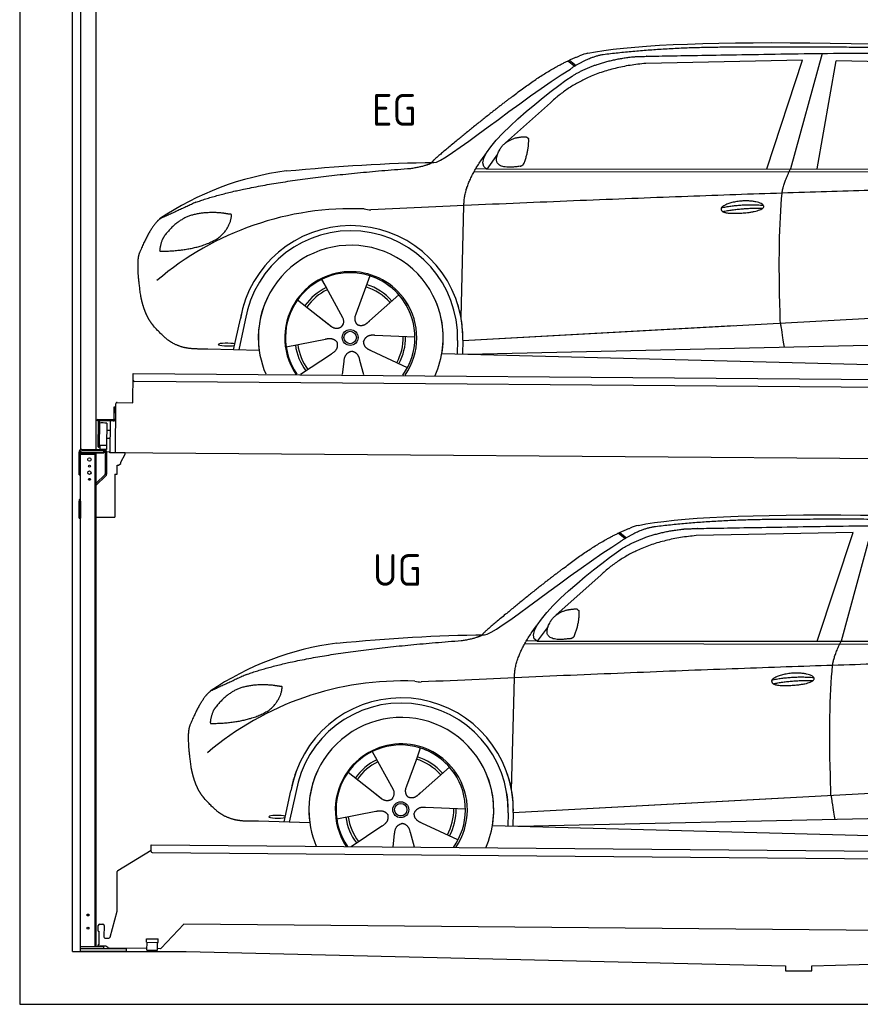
# Model space of a CAD drawing. Header units: millimetres. Extents: x -411 to 6777, y 0 to 6527.
# Tile 1 of 6: x 0 to 3183, y 0 to 3727. Entities that reach past the tile are written whole.
import ezdxf

# ---------------------------------------------------------------- set-up
doc = ezdxf.new("R2010")
doc.units = ezdxf.units.MM
for name, color, linetype, lineweight in [('car', 10, 'Continuous', 25), ('Gebäude', 7, 'Continuous', 25), ('Logo', 7, 'Continuous', 25), ('Plattform', 7, 'Continuous', 25), ('Ständer hinten', 7, 'Continuous', 25)]:
    doc.layers.add(name, color=color, linetype=linetype, lineweight=lineweight)
doc.styles.get("Standard").update_dxf_attribs({"font": 'ISOCP.SHX'})

# ---------------------------------------------------------------- blocks, each defined once
blk = doc.blocks.new('UG Plattfrom Gl550')
at = {"layer": 'Plattform'}
for p, q in [((498.1, 578.8), (498.2, 597.8)), ((498.2, 597.8), (498.3, 603.8)), ((498.3, 603.8), (5435.1, 560.7)), ((371.8, 506.3), (498.1, 583.5)), ((5429.8, 530.7), (503, 573.7)), ((368.7, 352.3), (369.4, 502.1)), ((342.2, 253.9), (368.7, 352.3)), ((297.4, 276.5), (297.6, 298.5)), ((302.6, 303.5), (314.6, 303.4)), ((319.6, 298.3), (319.2, 255.3)), ((621.4, 302.7), (535.3, 212)), ((5347, 261.5), (621.4, 302.7)), ((297.4, 276.5), (299.7, 276.5)), ((299.7, 276.5), (299.3, 225.5)), ((296.9, 220.5), (297, 225.5)), ((299.3, 225.5), (297, 225.5)), ((324.2, 250.3), (337.3, 250.2)), ((479.6, 234.9), (479.7, 247.9)), ((479.6, 234.9), (524.6, 234.5)), ((479.7, 247.9), (524.7, 247.5)), ((481.8, 204.9), (482.1, 234.9)), ((521.8, 204.6), (522.1, 234.6)), ((524.6, 234.5), (524.7, 247.5)), ((325.2, 220.3), (296.9, 220.5)), ((335.5, 213.3), (328.3, 219.2)), ((481.8, 210.9), (338.6, 212.2)), ((481.8, 204.9), (521.8, 204.6)), ((531.7, 210.5), (521.8, 210.6))]:
    blk.add_line(p, q, dxfattribs=at)
for centre, start, end in [((503.1, 578.7), 179.5, 269.5), ((374.4, 502.1), 121.4261, 179.5), ((302.6, 298.5), 89.5, 179.5), ((314.6, 298.4), 359.5, 89.5), ((324.2, 255.3), 179.5, 269.5), ((337.4, 255.2), 269.5, 344.9258), ((325.1, 215.3), 50.8402, 89.5), ((338.6, 217.2), 230.8402, 269.5), ((531.7, 215.5), 269.5, 316.4902)]:
    blk.add_arc(centre, 5, start, end, dxfattribs=at)
blk = doc.blocks.new('Palette EG Gl550')
at = {"layer": 'Plattform'}
for p, q in [((428.6, 2277), (429.5, 2387)), ((429.5, 2387), (5467.3, 2348)), ((5462.1, 2318), (434.2, 2357)), ((368.6, 2277.5), (428.6, 2277)), ((356.5, 2260.3), (356.1, 2214.3)), ((363.5, 2260.2), (356.5, 2260.3)), ((358.1, 2213.3), (358.5, 2260.3)), ((362.6, 2087.5), (363.6, 2272.5)), ((354.1, 2212.3), (292.8, 2212.8)), ((293.1, 2212.8), (293.1, 2207.8)), ((293.1, 2210.8), (355.1, 2210.3)), ((355.1, 2207.3), (293.1, 2207.8)), ((297.3, 2110.5), (298, 2204.5)), ((302, 2204.5), (301.3, 2110.5)), ((330, 2199.4), (329.3, 2115.2)), ((342.6, 2207.4), (341.7, 2087.7)), ((355.1, 2207.3), (355.1, 2210.3)), ((363.1, 2213.2), (358.1, 2213.3)), ((358.2, 2213.3), (363.1, 2213.2)), ((342.3, 2171.9), (329.8, 2172.3)), ((342.1, 2141.7), (329.5, 2141.8)), ((328.9, 2115), (303.9, 2115)), ((303.9, 2115), (303.9, 2100)), ((328.9, 2115), (303.9, 2115)), ((303.9, 2115), (303.9, 2100)), ((303.9, 2100), (328.9, 2100)), ((328.9, 2100), (303.9, 2100)), ((328.9, 2115), (328.9, 2100)), ((328.9, 2115), (328.9, 2100)), ((5465, 2048), (341.7, 2087.7))]:
    blk.add_line(p, q, dxfattribs=at)
for centre, radius, start, end in [((434.3, 2362), 5, 179.556, 269.556), ((368.6, 2272.5), 5, 89.556, 179.556), ((300, 2204.5), 2, 359.3444, 179.3444), ((302.4, 2200.4), 0.4, 179.3444, 271.7264), ((313.4, 1873.4), 326.8, 87.1681, 91.938), ((329.6, 2199.4), 0.4, 359.3444, 86.9565), ((354.1, 2214.3), 2.01, 269.7445, 359.3674), ((355.1, 2213.3), 3, 269.7663, 359.5554), ((355.1, 2213.3), 6, 269.556, 359.556), ((355.1, 2213.3), 6, 269.5566, 359.5553), ((299.3, 2110.5), 2, 179.3444, 359.3444), ((301.7, 2114.6), 0.4, 86.9623, 179.3444), ((302.7, 2123.3), 8.39, 263.3001, 278.0521), ((328.9, 2115.2), 0.4, 267.6536, 359.3444)]:
    blk.add_arc(centre, radius, start, end, dxfattribs=at)
blk = doc.blocks.new('Ständer hinten')
at = {"layer": 'Ständer hinten'}
for p, q in [((229.9, 5112), (229.9, 2098.6)), ((229.9, 5112), (289.9, 5112)), ((289.9, 2100), (289.9, 5112)), ((289.9, 4992), (312.9, 4992)), ((312.9, 4992), (312.9, 4590.7)), ((312.9, 4490.7), (289.9, 4491)), ((312.9, 4500.8), (312.9, 4490.7)), ((230, 2090), (230, 2087)), ((230, 2087), (318.9, 2087)), ((318.9, 2095), (235, 2095)), ((318.9, 2095), (318.9, 2087))]:
    blk.add_line(p, q, dxfattribs=at)
blk = doc.blocks.new('Car_EG')
at = {"layer": 'car'}
for p, q in [((3037.9, 3598.8), (2918.5, 3161.9)), ((2075.4, 3570.6), (2101.4, 3550.1)), ((2081.3, 3573.3), (2106.7, 3553.2)), ((2964.5, 3573), (2370.7, 3561.1)), ((2828.5, 3161.9), (2964.5, 3573)), ((3020.2, 3162), (3091, 3571.1)), ((3792.6, 3554.8), (3091, 3571.1)), ((2009.8, 3412.5), (1839, 3260.1)), ((1809.4, 3217), (1768.3, 3161.3)), ((1721.3, 3152.4), (4364.6, 3149.2)), ((1768.3, 3161.3), (1727, 3162.4)), ((1768.3, 3161.3), (4420.2, 3162.7)), ((1671.2, 2597.6), (1682.3, 3023.1)), ((1143.3, 2743.6), (1160.5, 2712.6)), ((1143.5, 2743.6), (1222.8, 2599.9)), ((1325.6, 2757.3), (1310.5, 2715.6)), ((1310.5, 2715.6), (1273.2, 2612.5)), ((1435.9, 2685.1), (1325, 2587)), ((1052.3, 2666.4), (1171, 2572.3)), ((1671.2, 2597.6), (1672.8, 2658.3)), ((1273.2, 2612.5), (1269.4, 2602.2)), ((1677.7, 2513), (3547.7, 2615.1)), ((810, 2477.3), (835.6, 2594.9)), ((854.1, 2589.5), (829.5, 2476.7)), ((1133.8, 2601.8), (1180.1, 2565.1)), ((1677.7, 2513), (2701.8, 2569)), ((1009, 2488.8), (1157.7, 2517.7)), ((1496.5, 2525.5), (1345.2, 2531.8)), ((1658.1, 2512.4), (1656.8, 2462)), ((1677.7, 2513), (1676.5, 2461.5)), ((1697, 2460.9), (3582.9, 2502.3)), ((907, 2474.7), (712.8, 2479.9)), ((1063.5, 2384.5), (1180.5, 2462.2)), ((1468.3, 2409.5), (1331, 2473.5)), ((1598.6, 2463.5), (3647.1, 2410.1)), ((1222.2, 2383.1), (1228.3, 2432.6)), ((1303.4, 2382.4), (1288.2, 2437.1))]:
    blk.add_line(p, q, dxfattribs=at)
for radius in [30.1, 23.6]:
    blk.add_circle((1251.5, 2523.8), radius, dxfattribs=at)
for centre, radius, start, end in [((2188.5, 3429.2), 174.5, 102.3489, 113.0153), ((1156.1, 2041.5), 1122.3, 97.5147, 123.9129), ((1259.2, 1870.1), 1141.2, 87.724, 130.3913), ((1332, 3124.5), 117.4, 256.4608, 268.6636), ((1253.6, 2522.9), 424.2, 10.1481, 170.2223), ((1253.4, 2522.7), 404.8, 358.5419, 170.499), ((1253.6, 2522.9), 350, 350.2258, 187.9239), ((1251.5, 2523.8), 245, 51.7123, 188.2101), ((1253.6, 2522.9), 250, 34.003, 143.5989), ((1251.5, 2523.8), 209.6, 41.1302, 72.8747), ((1251.5, 2523.8), 245, 30.221, 72.4019), ((1251.5, 2523.8), 209.6, 115.7372, 144.8747), ((1251.5, 2523.8), 200.6, 115.5705, 145.0215), ((1251.5, 2523.8), 200.6, 41.1155, 72.9111), ((1253.6, 2522.9), 424.2, 158.9384, 170.2223), ((1253.6, 2522.9), 350, 154.4856, 203.0931), ((1253.6, 2522.9), 350, 154.4856, 157.347), ((1253.6, 2522.9), 250, 143.5989, 213.5789), ((1251.5, 2523.8), 245, 144.4019, 214.6129), ((1253.6, 2522.9), 250, 143.5989, 147.9713), ((1251.5, 2523.8), 245, 143.0042, 147.4925), ((1251.5, 2523.8), 200.6, 41.1155, 44.3784), ((1251.5, 2523.8), 245, 324.3871, 34.5977), ((1253.6, 2522.9), 250, 325.4211, 34.003), ((1253.6, 2522.9), 250, 29.7422, 34.003), ((1253.6, 2522.9), 350, 350.2258, 23.1163), ((1253.6, 2522.9), 424.2, 358.6661, 18.6635), ((1253.6, 2522.9), 350, 335.9069, 11.3993), ((1253.6, 2522.9), 404.6, 358.5068, 9.6777), ((1253.6, 2522.9), 424.2, 358.6661, 9.1695), ((1251.5, 2523.8), 200.6, 187.5904, 217.0215), ((1251.5, 2523.8), 200.6, 331.5904, 1.0215), ((1251.5, 2523.8), 209.6, 331.7372, 0.8747), ((1251.5, 2523.8), 209.6, 187.7372, 216.8747)]:
    blk.add_arc(centre, radius, start, end, dxfattribs=at)
blk.add_ellipse((785.5, 2496.9), major_axis=(33.6, -0.3), ratio=0.157274, start_param=0.513473, end_param=5.704241, dxfattribs=at)
for points, degree in [([(2151.2, 3599.7), (2438.8, 3661.3), (3323.8, 3648), (4495.8, 3584.7)], 3), ([(2681.9, 3622.1), (2439, 3622), (2209.6, 3594.1)], 2), ([(3646, 3607.4), (3297.8, 3626.8), (2681.9, 3622.1)], 2), ([(1866.9, 3436.8), (2008, 3547.1), (2120.2, 3589.8)], 2), ([(2209.6, 3594.1), (2153.4, 3585.1), (2085, 3539.8)], 2), ([(2091.3, 3513.1), (2185.1, 3570.8), (2320.7, 3586)], 2), ([(2370.7, 3561.1), (2146.6, 3541.8), (2009.8, 3412.5)], 2), ([(1568.6, 3185.8), (1604.3, 3182), (1906.5, 3430.9), (2085, 3539.8)], 3), ([(1768.3, 3161.3), (1685.3, 3201.4), (1979.2, 3437.7), (2091.3, 3513.1)], 3), ([(1866.9, 3436.8), (1785.8, 3376.3), (1683.4, 3292.9), (1554.1, 3187.7), (1560, 3185.7)], 4), ([(1876.9, 3279), (1905.6, 3284.7), (1918.5, 3283.5)], 2), ([(1918.5, 3283.5), (1924.5, 3277.4), (1927, 3277.3)], 2), ([(1817.6, 3234.6), (1834.1, 3264.9), (1876.9, 3279)], 2), ([(1908.1, 3179.4), (1929.6, 3232.4), (1927, 3277.3)], 2), ([(1682.3, 3023.1), (1679.9, 3106.7), (1768.8, 3224)], 2), ([(1894.6, 3171.7), (1772.4, 3153), (1817.6, 3234.6)], 2), ([(1009.4, 3154.2), (1205.7, 3172.1), (1390.9, 3185.2), (1568.6, 3185.8)], 3), ([(1480.7, 3163.9), (1533.9, 3171.8), (1559.7, 3184.7)], 2), ([(1894.6, 3171.7), (1900.7, 3173.5), (1908.1, 3179.4)], 2), ([(667.1, 3035.4), (903.7, 3122), (1480.7, 3163.9)], 2), ([(2886.6, 3070), (2889.7, 3101), (2918.5, 3161.9)], 2), ([(4638.8, 3091), (3762.4, 3119.4), (1329.3, 3007.2)], 2), ([(667.1, 3035.4), (532.9, 2973.5)], 1), ([(2656.5, 3014.7), (2732, 3030.9), (2815.5, 3024.4)], 2), ([(643.1, 2984.4), (590.8, 2963.7), (552.7, 2913.7)], 2), ([(770, 2994.2), (702.5, 3001.9), (643.1, 2984.4)], 2), ([(752.9, 2900.7), (798.9, 2937.7), (802.6, 2989.5)], 2), ([(802.6, 2989.5), (784.9, 2991.6), (770, 2994.2)], 2), ([(2661.4, 3000.8), (2735.6, 3014.7), (2813.5, 3013.3)], 2), ([(532.9, 2973.5), (498.2, 2950.8), (453.2, 2843.7)], 2), ([(552.7, 2913.7), (534.5, 2893.9), (529.7, 2852.6)], 2), ([(531, 2850.3), (675.7, 2850.9), (752.9, 2900.7)], 2), ([(453.2, 2843.7), (446.7, 2827.8), (444.7, 2799.3), (445.7, 2766.9), (456.9, 2683.7)], 4), ([(529.7, 2852.6), (533.1, 2852.5), (531, 2850.3)], 2), ([(1171, 2572.3), (1194.3, 2550.4), (1217.6, 2563.8)], 2), ([(1157.7, 2517.7), (1188.4, 2526.4), (1203, 2503.9)], 2), ([(1180.5, 2462.2), (1208.5, 2477.6), (1203, 2503.9)], 2), ([(1331, 2473.5), (1301, 2484.5), (1302.5, 2511.3)], 2), ([(1345.2, 2531.8), (1313.5, 2535.8), (1302.5, 2511.3)], 2), ([(1228.3, 2432.6), (1229.5, 2464.6), (1255.5, 2471.5)], 2), ([(1288.2, 2437.1), (1282.2, 2468.5), (1255.5, 2471.5)], 2)]:
    blk.add_open_spline(points, degree=degree, dxfattribs=at)
for points, degree, knots in [([(2320.7, 3586), (2347.3, 3588), (2486.7, 3589.9), (3508.2, 3610), (4128.4, 3603.6), (4583.8, 3431), (4560.1, 3257.3)], 4, [0.0821318, 0.0821318, 0.0821318, 0.0821318, 0.0821318, 0.258851, 0.508851, 1, 1, 1, 1, 1]), ([(2880.4, 2578.7), (2879.9, 2592.3), (2879.5, 2605.6), (2879.1, 2618.8), (2873.5, 2808.7), (2876, 2959.1), (2886.6, 3070)], 3, [0, 0, 0, 0, 0.064923, 0.064923, 0.064923, 1, 1, 1, 1]), ([(2656.5, 3014.7), (2660.7, 3019.8), (2681.9, 3035.9), (2764.7, 3055.3), (2879.8, 3018.1), (2770.8, 2990.5), (2686, 2991.9), (2651.7, 2995.8), (2656.5, 3014.7)], 5, [0, 0, 0, 0, 0, 0, 0.300106, 0.500106, 0.700106, 1, 1, 1, 1, 1, 1]), ([(456.9, 2683.7), (457.7, 2679.5), (458.6, 2675.3), (459.5, 2671.1), (460.5, 2667.1), (464, 2652.3), (468, 2638.6), (472.4, 2626.1), (477.3, 2614.8)], 4, [0.4914944, 0.4914944, 0.4914944, 0.4914944, 0.4914944, 0.5422469, 0.5422469, 0.5422469, 0.5422469, 0.728655, 0.728655, 0.728655, 0.728655, 0.728655]), ([(476.9, 2615.5), (478.3, 2612.3), (479.7, 2609.2), (481.1, 2606.2), (482.6, 2603.3), (488.2, 2592.2), (494.2, 2582.8), (500.4, 2574.9), (506.9, 2567.4)], 4, [0.7288005, 0.7288005, 0.7288005, 0.7288005, 0.7288005, 0.7843928, 0.7843928, 0.7843928, 0.7843928, 1, 1, 1, 1, 1]), ([(1222.8, 2599.9), (1224.5, 2595.8), (1225.5, 2591.8), (1225.8, 2587.9), (1226.4, 2579.3), (1223.7, 2571.3), (1217.6, 2563.8)], 3, [0.2167758, 0.2167758, 0.2167758, 0.2167758, 0.4600873, 0.4600873, 0.4600873, 1, 1, 1, 1]), ([(1269.4, 2602.2), (1268.8, 2599), (1268.5, 2596), (1268.6, 2593.1), (1269, 2590.3), (1269.7, 2584.5), (1271.7, 2579.2), (1275.3, 2574.6), (1280.2, 2571.6)], 4, [0.3191838, 0.3191838, 0.3191838, 0.3191838, 0.3191838, 0.5438253, 0.5438253, 0.5438253, 0.5438253, 1, 1, 1, 1, 1]), ([(1325, 2587), (1325, 2587), (1325, 2587), (1325, 2587), (1325, 2587), (1315.9, 2577.3), (1305.2, 2567.4), (1290.9, 2565), (1280.2, 2571.6)], 4, [-0.000003, -0.000003, -0.000003, -0.000003, -0.000003, 0, 0, 0, 0, 1, 1, 1, 1, 1]), ([(2880.4, 2578.7), (2881, 2574), (2881.7, 2569.5), (2882.4, 2565.2), (2883, 2561.2), (2883.5, 2557.3), (2884.1, 2553.5), (2888.6, 2523.3), (2892.2, 2501.2), (2894.7, 2487.2)], 3, [-0.000011, -0.000011, -0.000011, -0.000011, 0.107576, 0.107576, 0.107576, 0.206414, 0.206414, 0.206414, 1, 1, 1, 1]), ([(712.8, 2479.9), (688.1, 2480.6), (632.5, 2477), (596.4, 2490.9), (552.8, 2516), (506.9, 2567.4)], 4, [0, 0, 0, 0, 0, 0.597866, 1, 1, 1, 1, 1])]:
    blk.add_open_spline(points, degree=degree, knots=knots, dxfattribs=at)
blk = doc.blocks.new('Car_147')
at = {"layer": 'car'}
for p, q in [((3229.2, 1811.5), (3109.9, 1374.6)), ((2266.8, 1783.3), (2292.7, 1762.8)), ((2272.6, 1786), (2298, 1765.9)), ((3155.8, 1785.7), (2562, 1773.8)), ((3019.9, 1374.6), (3155.8, 1785.7)), ((2201.2, 1625.2), (2030.4, 1472.8)), ((2000.7, 1429.7), (1959.6, 1374)), ((1912.6, 1365.1), (4556, 1361.9)), ((1959.6, 1374), (1918.4, 1375.1)), ((1959.6, 1374), (4611.6, 1375.4)), ((1862.5, 810.3), (1873.6, 1235.8)), ((1517, 970), (1501.9, 928.3)), ((1334.7, 956.3), (1351.9, 925.3)), ((1334.8, 956.3), (1414.2, 812.6)), ((1501.9, 928.3), (1464.5, 825.2)), ((1627.3, 897.8), (1516.3, 799.7)), ((1243.7, 879.1), (1362.3, 785)), ((1862.5, 810.3), (1864.1, 871)), ((1464.5, 825.2), (1460.7, 814.9)), ((1869, 725.7), (3739, 827.8)), ((1001.4, 690), (1027, 807.6)), ((1045.5, 802.2), (1020.9, 689.4)), ((1325.2, 814.5), (1371.4, 777.8)), ((1869, 725.7), (2893.1, 781.7)), ((1200.4, 701.5), (1349, 730.4)), ((1687.9, 738.2), (1536.6, 744.5)), ((1849.4, 725.1), (1848.1, 674.7)), ((1869, 725.7), (1867.8, 674.2)), ((1888.4, 673.6), (3774.2, 715)), ((1098.3, 687.4), (904.1, 692.6)), ((1254.9, 597.2), (1371.8, 674.9)), ((1659.6, 622.2), (1522.4, 686.2)), ((1789.9, 676.2), (3838.5, 622.8)), ((1413.6, 595.8), (1419.7, 645.3)), ((1494.8, 595.1), (1479.5, 649.8))]:
    blk.add_line(p, q, dxfattribs=at)
for radius in [30.1, 23.6]:
    blk.add_circle((1442.9, 736.5), radius, dxfattribs=at)
for centre, radius, start, end in [((2379.8, 1641.9), 174.5, 102.3489, 113.0153), ((1347.5, 254.1), 1122.3, 97.5147, 123.9129), ((1450.6, 82.8), 1141.2, 87.724, 130.3913), ((1523.4, 1337.2), 117.4, 256.4608, 268.6636), ((1445, 735.6), 424.2, 10.1481, 170.2223), ((1444.7, 735.4), 404.8, 358.5419, 170.499), ((1445, 735.6), 350, 350.2258, 187.9239), ((1442.9, 736.5), 245, 51.7123, 188.2101), ((1445, 735.6), 250, 34.003, 143.5989), ((1442.9, 736.5), 245, 30.221, 72.4019), ((1442.9, 736.5), 209.6, 41.1302, 72.8747), ((1442.9, 736.5), 209.6, 115.7372, 144.8747), ((1442.9, 736.5), 200.6, 115.5705, 145.0215), ((1442.9, 736.5), 200.6, 41.1155, 72.9111), ((1445, 735.6), 424.2, 158.9384, 170.2223), ((1445, 735.6), 350, 154.4856, 203.0931), ((1445, 735.6), 350, 154.4856, 157.347), ((1445, 735.6), 250, 143.5989, 213.5789), ((1442.9, 736.5), 245, 144.4019, 214.6129), ((1445, 735.6), 250, 143.5989, 147.9713), ((1442.9, 736.5), 245, 143.0042, 147.4925), ((1442.9, 736.5), 200.6, 41.1155, 44.3784), ((1442.9, 736.5), 245, 324.3871, 34.5977), ((1445, 735.6), 250, 325.4211, 34.003), ((1445, 735.6), 250, 29.7422, 34.003), ((1445, 735.6), 350, 350.2258, 23.1163), ((1445, 735.6), 424.2, 358.6661, 18.6635), ((1445, 735.6), 350, 335.9069, 11.3993), ((1445, 735.6), 404.6, 358.5068, 9.6777), ((1445, 735.6), 424.2, 358.6661, 9.1695), ((1442.9, 736.5), 209.6, 187.7372, 216.8747), ((1442.9, 736.5), 200.6, 187.5904, 217.0215), ((1442.9, 736.5), 200.6, 331.5904, 1.0215), ((1442.9, 736.5), 209.6, 331.7372, 0.8747)]:
    blk.add_arc(centre, radius, start, end, dxfattribs=at)
blk.add_ellipse((976.9, 709.6), major_axis=(33.6, -0.3), ratio=0.157274, start_param=0.513473, end_param=5.704241, dxfattribs=at)
for points, degree in [([(2342.5, 1812.4), (2630.1, 1874), (3515.1, 1860.7), (4687.1, 1797.4)], 3), ([(2873.2, 1834.8), (2630.4, 1834.7), (2401, 1806.8)], 2), ([(3837.4, 1820.1), (3489.2, 1839.5), (2873.2, 1834.8)], 2), ([(2058.2, 1649.5), (2199.3, 1759.8), (2311.6, 1802.5)], 2), ([(2401, 1806.8), (2344.7, 1797.8), (2276.3, 1752.5)], 2), ([(2282.7, 1725.8), (2376.5, 1783.5), (2512.1, 1798.7)], 2), ([(1760, 1398.5), (1795.6, 1394.7), (2097.9, 1643.6), (2276.3, 1752.5)], 3), ([(2562, 1773.8), (2337.9, 1754.5), (2201.2, 1625.2)], 2), ([(1959.6, 1374), (1876.6, 1414.1), (2170.6, 1650.4), (2282.7, 1725.8)], 3), ([(2058.2, 1649.5), (1977.1, 1589), (1874.8, 1505.6), (1745.4, 1400.4), (1751.4, 1398.4)], 4), ([(2009, 1447.3), (2025.5, 1477.6), (2068.2, 1491.7)], 2), ([(2068.2, 1491.7), (2096.9, 1497.4), (2109.8, 1496.2)], 2), ([(2109.8, 1496.2), (2115.9, 1490.1), (2118.3, 1490)], 2), ([(2099.5, 1392.1), (2120.9, 1445.1), (2118.3, 1490)], 2), ([(1873.6, 1235.8), (1871.3, 1319.4), (1960.2, 1436.7)], 2), ([(2086, 1384.4), (1963.8, 1365.7), (2009, 1447.3)], 2), ([(1200.7, 1366.9), (1397, 1384.8), (1582.2, 1397.9), (1760, 1398.5)], 3), ([(1672.1, 1376.6), (1725.2, 1384.5), (1751.1, 1397.4)], 2), ([(2086, 1384.4), (2092, 1386.2), (2099.5, 1392.1)], 2), ([(858.5, 1248.1), (1095.1, 1334.7), (1672.1, 1376.6)], 2), ([(3077.9, 1282.7), (3081.1, 1313.7), (3109.9, 1374.6)], 2), ([(4830.2, 1303.7), (3953.8, 1332.1), (1520.6, 1219.9)], 2), ([(858.5, 1248.1), (724.2, 1186.2)], 1), ([(2847.8, 1227.4), (2923.4, 1243.6), (3006.8, 1237.1)], 2), ([(834.4, 1197.1), (782.1, 1176.4), (744.1, 1126.4)], 2), ([(961.4, 1206.9), (893.8, 1214.6), (834.4, 1197.1)], 2), ([(944.2, 1113.4), (990.3, 1150.4), (994, 1202.2)], 2), ([(994, 1202.2), (976.3, 1204.3), (961.4, 1206.9)], 2), ([(2852.8, 1213.5), (2926.9, 1227.4), (3004.8, 1226)], 2), ([(724.2, 1186.2), (689.6, 1163.5), (644.6, 1056.4)], 2), ([(744.1, 1126.4), (725.8, 1106.6), (721.1, 1065.3)], 2), ([(722.4, 1063), (867.1, 1063.6), (944.2, 1113.4)], 2), ([(644.6, 1056.4), (638.1, 1040.5), (636, 1012), (637.1, 979.6), (648.2, 896.4)], 4), ([(721.1, 1065.3), (724.5, 1065.2), (722.4, 1063)], 2), ([(1362.3, 785), (1385.6, 763.1), (1409, 776.5)], 2), ([(1349, 730.4), (1379.8, 739.1), (1394.4, 716.6)], 2), ([(1371.8, 674.9), (1399.8, 690.3), (1394.4, 716.6)], 2), ([(1522.4, 686.2), (1492.4, 697.2), (1493.9, 724)], 2), ([(1536.6, 744.5), (1504.9, 748.5), (1493.9, 724)], 2), ([(1419.7, 645.3), (1420.9, 677.3), (1446.8, 684.2)], 2), ([(1479.5, 649.8), (1473.5, 681.2), (1446.8, 684.2)], 2)]:
    blk.add_open_spline(points, degree=degree, dxfattribs=at)
for points, degree, knots in [([(2512.1, 1798.7), (2538.6, 1800.7), (2678.1, 1802.6), (3699.5, 1822.7), (4319.8, 1816.3), (4775.2, 1643.7), (4751.5, 1470)], 4, [0.0821318, 0.0821318, 0.0821318, 0.0821318, 0.0821318, 0.258851, 0.508851, 1, 1, 1, 1, 1]), ([(3071.7, 791.4), (3071.2, 805), (3070.8, 818.3), (3070.4, 831.5), (3064.8, 1021.4), (3067.3, 1171.8), (3077.9, 1282.7)], 3, [0, 0, 0, 0, 0.064923, 0.064923, 0.064923, 1, 1, 1, 1]), ([(2847.8, 1227.4), (2852.1, 1232.5), (2873.2, 1248.6), (2956.1, 1268), (3071.1, 1230.8), (2962.2, 1203.2), (2877.4, 1204.6), (2843.1, 1208.5), (2847.8, 1227.4)], 5, [0, 0, 0, 0, 0, 0, 0.300106, 0.500106, 0.700106, 1, 1, 1, 1, 1, 1]), ([(648.2, 896.4), (649.1, 892.2), (650, 888), (650.9, 883.8), (651.9, 879.8), (655.4, 865), (659.4, 851.3), (663.8, 838.8), (668.6, 827.5)], 4, [0.4914944, 0.4914944, 0.4914944, 0.4914944, 0.4914944, 0.5422469, 0.5422469, 0.5422469, 0.5422469, 0.728655, 0.728655, 0.728655, 0.728655, 0.728655]), ([(668.3, 828.2), (669.7, 825), (671.1, 821.9), (672.5, 818.9), (673.9, 816), (679.6, 804.9), (685.5, 795.5), (691.8, 787.6), (698.3, 780.1)], 4, [0.7288005, 0.7288005, 0.7288005, 0.7288005, 0.7288005, 0.7843928, 0.7843928, 0.7843928, 0.7843928, 1, 1, 1, 1, 1]), ([(1414.2, 812.6), (1415.9, 808.5), (1416.8, 804.5), (1417.1, 800.6), (1417.8, 792), (1415.1, 784), (1409, 776.5)], 3, [0.2167758, 0.2167758, 0.2167758, 0.2167758, 0.4600873, 0.4600873, 0.4600873, 1, 1, 1, 1]), ([(1460.7, 814.9), (1460.2, 811.7), (1459.9, 808.7), (1460, 805.8), (1460.3, 803), (1461.1, 797.2), (1463.1, 791.9), (1466.6, 787.3), (1471.5, 784.3)], 4, [0.3191838, 0.3191838, 0.3191838, 0.3191838, 0.3191838, 0.5438253, 0.5438253, 0.5438253, 0.5438253, 1, 1, 1, 1, 1]), ([(1516.3, 799.7), (1516.3, 799.7), (1516.3, 799.7), (1516.3, 799.7), (1516.3, 799.7), (1507.2, 790), (1496.6, 780.1), (1482.3, 777.7), (1471.5, 784.3)], 4, [-0.000003, -0.000003, -0.000003, -0.000003, -0.000003, 0, 0, 0, 0, 1, 1, 1, 1, 1]), ([(3071.7, 791.4), (3072.4, 786.7), (3073.1, 782.2), (3073.7, 777.9), (3074.3, 773.9), (3074.9, 770), (3075.5, 766.2), (3080, 736), (3083.5, 713.9), (3086, 699.9)], 3, [-0.000011, -0.000011, -0.000011, -0.000011, 0.107576, 0.107576, 0.107576, 0.206414, 0.206414, 0.206414, 1, 1, 1, 1]), ([(904.1, 692.6), (879.5, 693.3), (823.8, 689.7), (787.8, 703.6), (744.1, 728.7), (698.3, 780.1)], 4, [0, 0, 0, 0, 0, 0.597866, 1, 1, 1, 1, 1])]:
    blk.add_open_spline(points, degree=degree, knots=knots, dxfattribs=at)
blk = doc.blocks.new('Ständer_hinten_GT190')
at = {"layer": 'Ständer hinten'}
for p, q in [((225, 2004), (225, 2090)), ((230, 200), (230, 2090)), ((319, 2087), (230, 2087)), ((235, 2100), (319, 2100)), ((319, 2095), (235, 2095)), ((290, 218), (290, 2087)), ((230, 2082), (290, 2082)), ((285, 2082), (285, 218)), ((225, 2004), (230, 2004)), ((290, 1972.1), (322.5, 2003.6)), ((325.9, 2000), (290, 1965.2)), ((360, 2006.3), (360, 1844)), ((230, 1904.9), (225, 1904.9)), ((225, 1840), (225, 1904.9)), ((228.1, 1912.1), (230, 1914)), ((230, 1904.9), (230, 1840)), ((225, 1840), (230, 1840)), ((290, 1844), (360, 1844)), ((319, 218), (230, 218)), ((404, 210), (230, 210)), ((404, 200), (230, 200)), ((319, 210), (319, 218)), ((404, 200), (404, 210))]:
    blk.add_line(p, q, dxfattribs=at)
at = {"layer": 'Ständer hinten', "color": 0}
for p, q in [((319, 2087), (319, 2095)), ((324, 2090), (324, 2007.2)), ((329, 2090), (328.9, 2007.1)), ((341.8, 2089.5), (329, 2090.6)), ((341.8, 2087.7), (341.8, 2089.5)), ((399.8, 2087.2), (341.8, 2087.7)), ((399.7, 2082.7), (399.8, 2087.2)), ((383, 2051.9), (399.7, 2082.7)), ((383, 2047.8), (383, 2051.9)), ((369, 2007), (369, 2040.5)), ((369, 2040.5), (374, 2040.5)), ((374, 2040.5), (382.9, 2047.4)), ((382.9, 2047.4), (383, 2047.8)), ((360, 2006.3), (369, 2007))]:
    blk.add_line(p, q, dxfattribs=at)
at = {"layer": 'Ständer hinten'}
for centre, radius in [((264, 2062), 6.5), ((264, 2012), 6.5), ((264, 2037), 3.7), ((264, 1987), 3.7), ((258.6, 338), 3.7), ((258.6, 288), 3.7)]:
    blk.add_circle(centre, radius, dxfattribs=at)
for centre, radius, start in [((235, 2090), 10, 90), ((235, 2090), 5, 90), ((235, 1904.9), 10, 134.1186)]:
    blk.add_arc(centre, radius, start, 180, dxfattribs=at)
at = {"layer": 'Ständer hinten', "color": 0}
for centre, radius, start, end in [((319, 2090), 10, 0.0086, 89.9915), ((319, 2090), 5, 0, 90), ((319, 2007.2), 5, 314.0428, 0), ((318.9, 2007.1), 10, 314.1186, 0)]:
    blk.add_arc(centre, radius, start, end, dxfattribs=at)
blk = doc.blocks.new('Gebäude_360_GT190')
at = {"layer": 'Gebäude'}
for p, q in [((0, 5900), (0, 0)), ((200, 200), (200, 5700)), ((200, 200), (630.1, 200)), ((630.1, 200), (2900, 146.1)), ((3000, 146.1), (5231.6, 200)), ((2900, 146.1), (2900, 126.1)), ((2900, 126.1), (3000, 126.1)), ((3000, 126.1), (3000, 146.1)), ((0, 0), (5900, 0))]:
    blk.add_line(p, q, dxfattribs=at)

msp = doc.modelspace()

# ---------------------------------------------------------------- block references
for name in ['Car_EG', 'Car_147']:
    msp.add_blockref(name, (0, 0))
at = {"layer": 'Gebäude'}
msp.add_blockref('Gebäude_360_GT190', (0, 0), dxfattribs=at)
at = {"layer": 'Plattform'}
for name in ['Palette EG Gl550', 'UG Plattfrom Gl550']:
    msp.add_blockref(name, (0, 0), dxfattribs=at)
at = {"layer": 'Ständer hinten'}
for name in ['Ständer hinten', 'Ständer_hinten_GT190']:
    msp.add_blockref(name, (0, 0), dxfattribs=at)

# ---------------------------------------------------------------- texts
msp.add_text('UG', height=120).set_placement((1337.66, 1583.58))
at = {"layer": 'Logo'}
msp.add_text('EG', height=120, dxfattribs=at).set_placement((1334, 3325.32))

doc.saveas('drawing.dxf')
